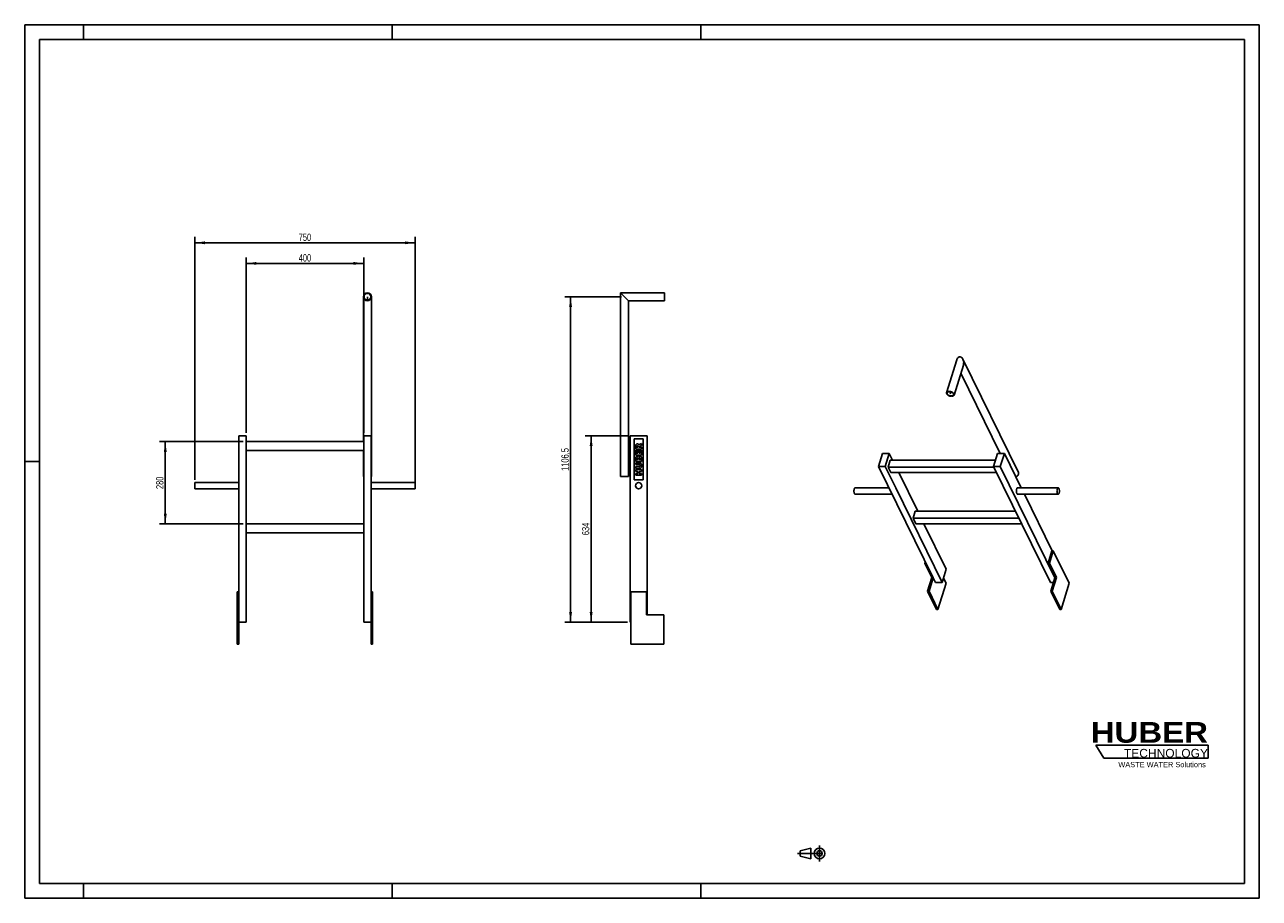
# Model space of a CAD drawing. Header units: millimetres. Extents: x 0 to 4200, y 0 to 2970.
import ezdxf

# ---------------------------------------------------------------- set-up
doc = ezdxf.new("R2010")
doc.units = ezdxf.units.MM
doc.header["$LTSCALE"] = 231
doc.linetypes.add('CENTER', pattern=[0.6, 0.375, -0.075, 0.075, -0.075])
doc.layers.get('0').update_dxf_attribs({"linetype": 'CONTINUOUS'})
for name, color, linetype in [('_2D-BEM', 7, 'CONTINUOUS'), ('_ACHSEN', 7, 'CONTINUOUS'), ('_KURVEN', 7, 'CONTINUOUS'), ('HUBER_Logo_BL0', 7, 'CONTINUOUS')]:
    doc.layers.add(name, color=color, linetype=linetype)
doc.styles.get("Standard").update_dxf_attribs({"font": 'txt', "width": 0.7})
doc.styles.add('TEXTSTYLE_2', font='ariblk.ttf')
doc.styles.add('TEXTSTYLE_3', font='arial.ttf')
doc.dimstyles.new('DIMSTYLE_1', dxfattribs={"dimtxt": 25, "dimasz": 35, "dimexe": 2, "dimexo": 1, "dimtad": 1, "dimdec": 1, "dimtxsty": 'STANDARD', "dimblk": '_FILLED', "dimblk1": '_FILLED', "dimblk2": '_FILLED', "dimcen": 0.09, "dimadec": 1, "dimazin": 2, "dimtp": 0.5, "dimtm": 0.5, "dimtfac": 1, "dimtdec": 1, "dimtofl": 0, "dimtmove": 0, "dimatfit": 3, "dimldrblk": '_FILLED', "dimfxl": 1, "dimtolj": 1, "dimarcsym": 0})
doc.dimstyles.new('DIMSTYLE_2', dxfattribs={"dimtxt": 25, "dimasz": 35, "dimexe": 2, "dimexo": 1, "dimtad": 1, "dimdec": 1, "dimtxsty": 'STANDARD', "dimblk": '_FILLED', "dimblk1": '_FILLED', "dimblk2": '_FILLED', "dimcen": 0.09, "dimadec": 1, "dimazin": 2, "dimtp": 0.8, "dimtm": 0.8, "dimtfac": 1, "dimtdec": 1, "dimtofl": 0, "dimtmove": 0, "dimatfit": 3, "dimldrblk": '_FILLED', "dimfxl": 1, "dimtolj": 1, "dimarcsym": 0})
doc.dimstyles.new('DIMSTYLE_3', dxfattribs={"dimtxt": 25, "dimasz": 35, "dimexe": 2, "dimexo": 1, "dimtad": 1, "dimdec": 1, "dimtxsty": 'STANDARD', "dimblk": '_FILLED', "dimblk1": '_FILLED', "dimblk2": '_FILLED', "dimcen": 0.09, "dimadec": 1, "dimazin": 2, "dimtp": 1.2, "dimtm": 1.2, "dimtfac": 1, "dimtdec": 1, "dimtofl": 0, "dimtmove": 0, "dimatfit": 3, "dimldrblk": '_FILLED', "dimfxl": 1, "dimtolj": 1, "dimarcsym": 0})

# ---------------------------------------------------------------- blocks, each defined once
blk = doc.blocks.new('HUBER_LOGO_BL0', base_point=(3837.5, 503.7))
at = {"layer": 'HUBER_Logo_BL0', "color": 5, "linetype": 'CONTINUOUS'}
for p, q in [((4026.4, 521), (3643.9, 521)), ((3643.9, 521), (3670.9, 476)), ((4026.4, 521), (4026.4, 476)), ((3670.9, 476), (4026.4, 476))]:
    blk.add_line(p, q, dxfattribs=at)
at = {"layer": 'HUBER_Logo_BL0', "color": 2, "linetype": 'CONTINUOUS', "attachment_point": 3, "line_spacing_factor": 0.78}
for s, insert, char_height, width, style in [('HUBER\\P\\fArial;\\H29.25;TECHNOLOGY ', (4025.4, 599.1), 70.2, 387.672, 'TEXTSTYLE_2'), ('WASTE WATER Solutions', (4018, 463.6), 18, 297.033, 'TEXTSTYLE_3')]:
    blk.add_mtext(s, dxfattribs=dict(at, insert=insert, char_height=char_height, width=width, style=style))
blk = doc.blocks.new('_FILLED')
at = {"color": 0, "linetype": 'BYBLOCK'}
blk.add_solid([(0, 0), (-1, 0.14), (-1, -0.14)], dxfattribs=at)
blk = doc.blocks.new('*D0')
at = {"layer": '_2D-BEM', "color": 2, "linetype": 'CONTINUOUS'}
for p, q in [((753.3, 1582.6), (753.3, 2178.5)), ((753.3, 2158.5), (953.3, 2158.5)), ((1153.3, 2158.5), (953.3, 2158.5)), ((1153.3, 1582.6), (1153.3, 2178.5))]:
    blk.add_line(p, q, dxfattribs=at)
at = {"layer": '_2D-BEM', "color": 2, "linetype": 'CONTINUOUS', "xscale": 35, "yscale": 35, "zscale": 35, "rotation": 180}
blk.add_blockref('_FILLED', (753.3, 2158.5), dxfattribs=at)
at = {"layer": '_2D-BEM', "color": 2, "linetype": 'CONTINUOUS', "xscale": 35, "yscale": 35, "zscale": 35}
blk.add_blockref('_FILLED', (1153.3, 2158.5), dxfattribs=at)
at = {"layer": '_2D-BEM', "color": 2, "linetype": 'CONTINUOUS', "insert": (953.3, 2189.8), "char_height": 25, "width": 88.393, "attachment_point": 2, "line_spacing_factor": 0.9}
blk.add_mtext('400', dxfattribs=at)
blk = doc.blocks.new('*D1')
at = {"layer": '_2D-BEM', "color": 2, "linetype": 'CONTINUOUS'}
for p, q in [((2050.2, 1572.6), (1907, 1572.6)), ((1927, 1572.6), (1927, 1255.6)), ((1927, 938.6), (1927, 1255.6)), ((2050.2, 938.6), (1907, 938.6))]:
    blk.add_line(p, q, dxfattribs=at)
at = {"layer": '_2D-BEM', "color": 2, "linetype": 'CONTINUOUS', "xscale": 35, "yscale": 35, "zscale": 35}
for p, rotation in [((1927, 1572.6), 90), ((1927, 938.6), 270)]:
    blk.add_blockref('_FILLED', p, dxfattribs=dict(at, rotation=rotation))
at = {"layer": '_2D-BEM', "color": 2, "linetype": 'CONTINUOUS', "insert": (1895.7, 1255.6), "char_height": 25, "width": 85.714, "attachment_point": 2, "rotation": 90, "line_spacing_factor": 0.9}
blk.add_mtext('634', dxfattribs=at)
blk = doc.blocks.new('*D2')
at = {"layer": '_2D-BEM', "color": 2, "linetype": 'CONTINUOUS'}
for p, q in [((578.3, 1423.2), (578.3, 2248.5)), ((578.3, 2228.5), (953.3, 2228.5)), ((1328.3, 2228.5), (953.3, 2228.5)), ((1328.3, 1412.6), (1328.3, 2248.5))]:
    blk.add_line(p, q, dxfattribs=at)
at = {"layer": '_2D-BEM', "color": 2, "linetype": 'CONTINUOUS', "xscale": 35, "yscale": 35, "zscale": 35, "rotation": 180}
blk.add_blockref('_FILLED', (578.3, 2228.5), dxfattribs=at)
at = {"layer": '_2D-BEM', "color": 2, "linetype": 'CONTINUOUS', "xscale": 35, "yscale": 35, "zscale": 35}
blk.add_blockref('_FILLED', (1328.3, 2228.5), dxfattribs=at)
at = {"layer": '_2D-BEM', "color": 2, "linetype": 'CONTINUOUS', "insert": (953.3, 2259.8), "char_height": 25, "width": 85.714, "attachment_point": 2, "line_spacing_factor": 0.9}
blk.add_mtext('750', dxfattribs=at)
blk = doc.blocks.new('*D3')
at = {"layer": '_2D-BEM', "color": 2, "linetype": 'CONTINUOUS'}
for p, q in [((2030.4, 2045.1), (1837, 2045.1)), ((1857, 2045.1), (1857, 1491.8)), ((1857, 938.6), (1857, 1491.8)), ((2050.2, 938.6), (1837, 938.6))]:
    blk.add_line(p, q, dxfattribs=at)
at = {"layer": '_2D-BEM', "color": 2, "linetype": 'CONTINUOUS', "xscale": 35, "yscale": 35, "zscale": 35}
for p, rotation in [((1857, 2045.1), 90), ((1857, 938.6), 270)]:
    blk.add_blockref('_FILLED', p, dxfattribs=dict(at, rotation=rotation))
at = {"layer": '_2D-BEM', "color": 2, "linetype": 'CONTINUOUS', "insert": (1825.7, 1491.8), "char_height": 25, "width": 150, "attachment_point": 2, "rotation": 90, "line_spacing_factor": 0.9}
blk.add_mtext('1106,5', dxfattribs=at)
blk = doc.blocks.new('*D4')
at = {"layer": '_2D-BEM', "color": 2, "linetype": 'CONTINUOUS'}
for p, q in [((743.3, 1552.6), (458.3, 1552.6)), ((478.3, 1552.6), (478.3, 1412.6)), ((478.3, 1272.6), (478.3, 1412.6)), ((743.3, 1272.6), (458.3, 1272.6))]:
    blk.add_line(p, q, dxfattribs=at)
at = {"layer": '_2D-BEM', "color": 2, "linetype": 'CONTINUOUS', "xscale": 35, "yscale": 35, "zscale": 35}
for p, rotation in [((478.3, 1552.6), 90), ((478.3, 1272.6), 270)]:
    blk.add_blockref('_FILLED', p, dxfattribs=dict(at, rotation=rotation))
at = {"layer": '_2D-BEM', "color": 2, "linetype": 'CONTINUOUS', "insert": (447, 1412.6), "char_height": 25, "width": 88.393, "attachment_point": 2, "rotation": 90, "line_spacing_factor": 0.9}
blk.add_mtext('280', dxfattribs=at)
blk = doc.blocks.new('PROJEKTIONSMETHODE_1_BL1', base_point=(2680, 152.5))
at = {"color": 2, "linetype": 'CONTINUOUS'}
for p, q in [((2637.8, 161.7), (2674.5, 170.8)), ((2674.5, 134.2), (2674.5, 170.8)), ((2637.8, 143.3), (2637.8, 161.7)), ((2637.8, 143.3), (2674.5, 134.2))]:
    blk.add_line(p, q, dxfattribs=at)
at = {"color": 2, "linetype": 'CENTER'}
for p, q in [((2703.8, 180), (2703.8, 125)), ((2628.7, 152.5), (2731.3, 152.5))]:
    blk.add_line(p, q, dxfattribs=at)
at = {"color": 2, "linetype": 'CONTINUOUS'}
for radius in [18.3, 9.17]:
    blk.add_circle((2703.8, 152.5), radius, dxfattribs=at)

msp = doc.modelspace()

# ---------------------------------------------------------------- linework, layer by layer
at = {"color": 7, "linetype": 'CONTINUOUS'}
for p, q in [((0, 2970), (4200, 2970)), ((0, 0), (0, 2970)), ((4200, 0), (4200, 2970)), ((2026.96, 1433.6), (2026.96, 2058.55)), ((2026.96, 2058.55), (2177.01, 2058.55)), ((2026.96, 2058.55), (2040.41, 2045.1)), ((2177.01, 2058.55), (2177.01, 2056.55)), ((1152.33, 1552.6), (1152.33, 2045.1)), ((1179.23, 1433.6), (1179.23, 2045.1)), ((2040.41, 2045.1), (2053.86, 2031.65)), ((2053.86, 1433.6), (2053.86, 2031.65)), ((2053.86, 2031.65), (2177.01, 2031.65)), ((2177.01, 2056.55), (2177.01, 2045.1)), ((2177.01, 2045.1), (2177.01, 2033.65)), ((2177.01, 2033.65), (2177.01, 2031.65)), ((3170.63, 1830.88), (3136.01, 1718.87)), ((3193.23, 1812.93), (3161.71, 1710.93)), ((3380.54, 1447.71), (3191.7, 1832.53)), ((3318.67, 1512.72), (3184.78, 1785.57)), ((728.28, 1572.6), (753.28, 1572.6)), ((728.28, 963.6), (728.28, 1572.6)), ((753.28, 1572.6), (753.28, 938.6)), ((1153.28, 1572.6), (1178.28, 1572.6)), ((1153.28, 1572.6), (1153.28, 938.6)), ((1178.28, 963.6), (1178.28, 1572.6)), ((2060.16, 1572.6), (2117.16, 1572.6)), ((2060.16, 1572.6), (2060.16, 938.6)), ((2117.16, 963.6), (2117.16, 1572.6)), ((753.28, 1552.6), (1153.28, 1552.6)), ((1153.28, 1522.6), (753.28, 1522.6)), ((1152.33, 1433.6), (1152.33, 1522.6)), ((2918.32, 1512.72), (2904.52, 1468.07)), ((2941.34, 1512.72), (2918.32, 1512.72)), ((2927.55, 1468.07), (2941.34, 1512.72)), ((2941.34, 1512.72), (2952.63, 1489.71)), ((3309.77, 1512.72), (3295.97, 1468.07)), ((3332.79, 1512.72), (3309.77, 1512.72)), ((3319, 1468.07), (3332.79, 1512.72)), ((3332.79, 1512.72), (3390.38, 1395.37)), ((2944.18, 1489.71), (2936.91, 1466.21)), ((2944.18, 1489.71), (3302.66, 1489.71)), ((1152.33, 1433.6), (1153.28, 1433.6)), ((1178.28, 1433.6), (1179.23, 1433.6)), ((2026.96, 1433.6), (2028.96, 1433.6)), ((2028.96, 1433.6), (2040.41, 1433.6)), ((2040.41, 1433.6), (2051.86, 1433.6)), ((2051.86, 1433.6), (2053.86, 1433.6)), ((3090.29, 1089.51), (2904.52, 1468.07)), ((2904.52, 1468.07), (2927.55, 1468.07)), ((2927.55, 1468.07), (2963.23, 1395.35)), ((2936.91, 1466.21), (2946.07, 1447.57)), ((2936.91, 1466.21), (3296.88, 1466.21)), ((3306.03, 1447.57), (2946.07, 1447.57)), ((2973.32, 1447.57), (3038.05, 1315.66)), ((3295.97, 1468.07), (3489.37, 1073.97)), ((3295.97, 1468.07), (3319, 1468.07)), ((3504.77, 1089.51), (3319, 1468.07)), ((2963.23, 1395.35), (3120.94, 1073.97)), ((3400.83, 1374.07), (3495.35, 1181.47)), ((3029.59, 1315.66), (3022.33, 1292.16)), ((3029.59, 1315.66), (3370.76, 1315.66)), ((753.28, 1272.6), (1153.28, 1272.6)), ((3022.33, 1292.16), (3382.29, 1292.16)), ((3022.33, 1292.16), (3031.48, 1273.52)), ((3391.44, 1273.52), (3031.48, 1273.52)), ((3058.73, 1273.52), (3134.74, 1118.62)), ((1153.28, 1242.6), (753.28, 1242.6)), ((3481.34, 1139.17), (3494.41, 1181.47)), ((3499.01, 1181.47), (3485.94, 1139.17)), ((3499.01, 1181.47), (3494.41, 1181.47)), ((3063.67, 1143.76), (3062.25, 1139.17)), ((3062.25, 1139.17), (3086.05, 1090.69)), ((3065.92, 1139.17), (3062.25, 1139.17)), ((3481.34, 1139.17), (3505.13, 1090.69)), ((3485.94, 1139.17), (3481.34, 1139.17)), ((3485.94, 1139.17), (3509.74, 1090.69)), ((3120.94, 1073.97), (3134.74, 1118.62)), ((3071.77, 1044.47), (3086.05, 1090.69)), ((3076.37, 1044.47), (3090.29, 1089.51)), ((3086.05, 1090.69), (3089.71, 1090.69)), ((3090.29, 1089.51), (3097.92, 1073.97)), ((3120.94, 1073.97), (3097.92, 1073.97)), ((3134.23, 1070.82), (3125.48, 1088.65)), ((3499.96, 1073.97), (3489.37, 1073.97)), ((3490.85, 1044.47), (3504.77, 1089.51)), ((3495.45, 1044.47), (3509.74, 1090.69)), ((3505.13, 1090.69), (3504.77, 1089.51)), ((3505.13, 1090.69), (3509.74, 1090.69)), ((728.28, 1041.6), (723.28, 1041.6)), ((723.28, 1041.6), (723.28, 963.6)), ((1183.28, 1041.6), (1178.28, 1041.6)), ((1183.28, 1041.6), (1183.28, 963.6)), ((2061.66, 1041.6), (2115.66, 1041.6)), ((2115.66, 1041.6), (2115.66, 963.6)), ((3071.77, 1044.47), (3102.27, 982.31)), ((3071.77, 1044.47), (3076.37, 1044.47)), ((3106.87, 982.31), (3076.37, 1044.47)), ((3490.85, 1044.47), (3521.35, 982.31)), ((3490.85, 1044.47), (3495.45, 1044.47)), ((3525.96, 982.31), (3495.45, 1044.47)), ((723.28, 963.6), (728.28, 963.6)), ((723.28, 963.6), (723.28, 863.6)), ((728.28, 863.6), (728.28, 963.6)), ((753.28, 938.6), (728.28, 938.6)), ((1178.28, 938.6), (1153.28, 938.6)), ((1178.28, 963.6), (1183.28, 963.6)), ((1178.28, 963.6), (1178.28, 863.6)), ((1183.28, 863.6), (1183.28, 963.6)), ((2060.16, 938.6), (2061.66, 938.6)), ((2174.66, 963.6), (2115.66, 963.6)), ((2174.66, 963.6), (2174.66, 863.6)), ((0, 0), (4200, 0))]:
    msp.add_line(p, q, dxfattribs=at)
at = {"color": 3, "linetype": 'CONTINUOUS'}
for p, q in [((0, 2970), (0, 0)), ((4200, 2970), (0, 2970)), ((200, 2970), (200, 2920)), ((1250, 2970), (1250, 2920)), ((2300, 2970), (2300, 2920)), ((4200, 2970), (4200, 0)), ((0, 1485), (50, 1485)), ((200, 0), (200, 50)), ((1250, 0), (1250, 50)), ((2300, 0), (2300, 50)), ((4200, 0), (0, 0))]:
    msp.add_line(p, q, dxfattribs=at)
at = {"color": 5, "linetype": 'CONTINUOUS'}
for p, q in [((50, 2920), (50, 50)), ((4150, 2920), (50, 2920)), ((4150, 50), (4150, 2920)), ((50, 50), (4150, 50))]:
    msp.add_line(p, q, dxfattribs=at)
at = {"color": 7, "linetype": 'CONTINUOUS'}
for radius, start, end in [(13.45, 90, 270), (13.45, 270, 90), (11.45, 90, 270), (11.45, 270, 90)]:
    msp.add_arc((1165.78, 2045.1), radius, start, end, dxfattribs=at)
for points, knots in [([(3181.08, 1840.8), (3180.45, 1840.8), (3179.19, 1840.65), (3176.81, 1839.79), (3174.24, 1837.79), (3172.01, 1834.58), (3171.01, 1832.14), (3170.63, 1830.88)], [0, 0, 0, 0, 0.12245, 0.2446709, 0.4907205, 0.7426991, 1, 1, 1, 1]), ([(3191.7, 1832.53), (3191.16, 1833.62), (3189.93, 1835.7), (3187.51, 1838.37), (3185, 1839.99), (3182.79, 1840.68), (3181.65, 1840.8), (3181.08, 1840.8)], [0, 0, 0, 0, 0.2571992, 0.5109566, 0.7586677, 0.8801682, 1, 1, 1, 1]), ([(3194.32, 1821.9), (3194.19, 1824.65), (3193.51, 1828.32), (3192.1, 1831.71), (3191.7, 1832.53)], [0, 0, 0, 0, 0.7493594, 1, 1, 1, 1]), ([(3193.23, 1812.93), (3193.45, 1813.64), (3194.2, 1816.57), (3194.42, 1819.63), (3194.32, 1821.9)], [0, 0, 0, 0, 0.2480857, 1, 1, 1, 1]), ([(3144.76, 1723.26), (3143.71, 1723.26), (3141.72, 1723.09), (3139.06, 1722.26), (3137.31, 1721.05), (3136.4, 1719.85), (3136.11, 1719.2), (3136.01, 1718.87)], [0, 0, 0, 0, 0.3034112, 0.5691939, 0.7967355, 0.9001434, 1, 1, 1, 1]), ([(3137.92, 1718.28), (3138.01, 1718.56), (3138.26, 1719.12), (3139.03, 1720.14), (3140.52, 1721.17), (3142.79, 1721.87), (3144.47, 1722.02), (3145.37, 1722.02)], [0, 0, 0, 0, 0.0998566, 0.2032645, 0.4308061, 0.6965888, 1, 1, 1, 1]), ([(3161.71, 1710.93), (3161.81, 1711.25), (3161.94, 1711.92), (3161.89, 1713.35), (3161.21, 1715.25), (3159.63, 1717.37), (3157.37, 1719.32), (3154.59, 1720.98), (3151.43, 1722.25), (3148.12, 1723.06), (3145.86, 1723.26), (3144.76, 1723.26)], [0, 0, 0, 0, 0.0427176, 0.0868398, 0.1833582, 0.2954153, 0.4232039, 0.563386, 0.7105388, 0.8582417, 1, 1, 1, 1]), ([(3145.37, 1722.02), (3146.31, 1722.02), (3148.23, 1721.85), (3151.05, 1721.16), (3153.73, 1720.07), (3156.11, 1718.66), (3158.03, 1717), (3159.37, 1715.2), (3160.05, 1713.32), (3159.97, 1712.07), (3159.8, 1711.52)], [0, 0, 0, 0, 0.1418311, 0.2896099, 0.4368382, 0.5770924, 0.7049466, 0.8170612, 0.9136291, 1, 1, 1, 1]), ([(3136.01, 1718.87), (3135.91, 1718.55), (3135.79, 1717.88), (3135.84, 1716.45), (3136.52, 1714.55), (3138.1, 1712.43), (3140.35, 1710.48), (3143.14, 1708.82), (3146.29, 1707.55), (3149.61, 1706.74), (3151.86, 1706.54), (3152.97, 1706.54)], [0, 0, 0, 0, 0.0427176, 0.0868398, 0.1833582, 0.2954153, 0.4232039, 0.563386, 0.7105388, 0.8582417, 1, 1, 1, 1]), ([(3152.36, 1707.78), (3151.42, 1707.78), (3149.5, 1707.95), (3146.67, 1708.64), (3143.99, 1709.73), (3141.62, 1711.14), (3139.7, 1712.8), (3138.35, 1714.6), (3137.68, 1716.48), (3137.75, 1717.73), (3137.92, 1718.28)], [0, 0, 0, 0, 0.1418311, 0.2896099, 0.4368382, 0.5770924, 0.7049466, 0.8170612, 0.9136291, 1, 1, 1, 1]), ([(3159.8, 1711.52), (3159.72, 1711.24), (3159.47, 1710.68), (3158.69, 1709.66), (3157.21, 1708.64), (3154.94, 1707.93), (3153.25, 1707.78), (3152.36, 1707.78)], [0, 0, 0, 0, 0.0998566, 0.2032645, 0.4308061, 0.6965888, 1, 1, 1, 1]), ([(3152.97, 1706.54), (3154.02, 1706.54), (3156, 1706.71), (3158.67, 1707.54), (3160.41, 1708.75), (3161.32, 1709.95), (3161.61, 1710.6), (3161.71, 1710.93)], [0, 0, 0, 0, 0.3034112, 0.5691939, 0.7967355, 0.9001434, 1, 1, 1, 1]), ([(3372.04, 1432.75), (3373.69, 1433.48), (3376.7, 1435.35), (3379.54, 1438.65), (3380.87, 1441.57), (3381.33, 1443.73), (3381.25, 1445.82), (3380.83, 1447.12), (3380.54, 1447.71)], [0, 0, 0, 0, 0.284544, 0.5509492, 0.6733746, 0.7878593, 0.8957981, 1, 1, 1, 1])]:
    msp.add_open_spline(points, degree=3, knots=knots, dxfattribs=at)
at = {"layer": '_ACHSEN', "color": 7, "linetype": 'CONTINUOUS'}
for p, q in [((578.28, 1402.6), (578.28, 1413.25)), ((728.28, 1413.25), (578.28, 1413.25)), ((578.28, 1391.95), (578.28, 1402.6)), ((728.28, 1391.95), (578.28, 1391.95)), ((1178.28, 1413.25), (1328.28, 1413.25)), ((1178.28, 1391.95), (1328.28, 1391.95)), ((1328.28, 1413.25), (1328.28, 1402.6)), ((1328.28, 1402.6), (1328.28, 1391.95)), ((2940.19, 1395.37), (2825.12, 1395.37)), ((3377.75, 1395.37), (3515.91, 1395.37)), ((2950.65, 1374.07), (2825.12, 1374.07)), ((3377.75, 1374.07), (3515.91, 1374.07)), ((3553.31, 1070.82), (3499.01, 1181.47)), ((3134.23, 1070.82), (3106.87, 982.31)), ((3553.31, 1070.82), (3525.96, 982.31)), ((2061.66, 1041.6), (2061.66, 863.6)), ((3102.27, 982.31), (3106.87, 982.31)), ((3521.35, 982.31), (3525.96, 982.31)), ((723.28, 863.6), (728.28, 863.6)), ((1178.28, 863.6), (1183.28, 863.6)), ((2061.66, 863.6), (2174.66, 863.6))]:
    msp.add_line(p, q, dxfattribs=at)
for start, end in [(0, 180), (180, 360)]:
    msp.add_arc((2088.66, 1402.6), 10.65, start, end, dxfattribs=at)
for points, knots in [([(2822.54, 1376.38), (2822.16, 1377.15), (2821.56, 1378.92), (2821.06, 1381.83), (2820.91, 1385), (2821.12, 1388.14), (2821.68, 1390.98), (2822.44, 1393), (2823.21, 1394.23), (2823.8, 1394.87), (2824.44, 1395.27), (2824.9, 1395.37), (2825.12, 1395.37)], [0, 0, 0, 0, 0.1234689, 0.2691155, 0.4261621, 0.5821152, 0.7246376, 0.8434609, 0.8921079, 0.933464, 0.9686066, 1, 1, 1, 1]), ([(3377.75, 1395.37), (3377.54, 1395.37), (3377.07, 1395.27), (3376.44, 1394.87), (3375.85, 1394.23), (3375.07, 1393), (3374.32, 1390.98), (3373.76, 1388.14), (3373.54, 1385), (3373.7, 1381.83), (3374.2, 1378.92), (3374.8, 1377.15), (3375.17, 1376.38)], [0, 0, 0, 0, 0.0313934, 0.066536, 0.1078922, 0.1565391, 0.2753624, 0.4178849, 0.5738379, 0.7308845, 0.8765311, 1, 1, 1, 1]), ([(3515.91, 1395.37), (3515.69, 1395.37), (3515.23, 1395.27), (3514.6, 1394.87), (3514, 1394.23), (3513.23, 1393), (3512.48, 1390.98), (3511.92, 1388.14), (3511.7, 1385), (3511.86, 1381.83), (3512.36, 1378.92), (3512.96, 1377.15), (3513.33, 1376.38)], [0, 0, 0, 0, 0.0313934, 0.066536, 0.1078921, 0.1565391, 0.2753624, 0.4178848, 0.5738379, 0.7308845, 0.8765311, 1, 1, 1, 1]), ([(3518.49, 1393.07), (3518.32, 1393.41), (3517.97, 1394.02), (3517.34, 1394.77), (3516.66, 1395.25), (3516.15, 1395.37), (3515.91, 1395.37)], [0, 0, 0, 0, 0.3159474, 0.5820841, 0.8045574, 1, 1, 1, 1]), ([(3515.91, 1374.07), (3516.13, 1374.07), (3516.59, 1374.17), (3517.23, 1374.58), (3517.82, 1375.22), (3518.59, 1376.44), (3519.34, 1378.47), (3519.91, 1381.3), (3520.12, 1384.45), (3519.97, 1387.62), (3519.46, 1390.52), (3518.87, 1392.3), (3518.49, 1393.07)], [0, 0, 0, 0, 0.0313934, 0.066536, 0.1078921, 0.1565391, 0.2753624, 0.4178848, 0.5738379, 0.7308845, 0.8765311, 1, 1, 1, 1]), ([(2825.12, 1374.07), (2824.88, 1374.07), (2824.37, 1374.19), (2823.68, 1374.67), (2823.05, 1375.42), (2822.71, 1376.04), (2822.54, 1376.38)], [0, 0, 0, 0, 0.1954425, 0.4179158, 0.6840525, 1, 1, 1, 1]), ([(3375.17, 1376.38), (3375.34, 1376.04), (3375.69, 1375.42), (3376.32, 1374.67), (3377.01, 1374.19), (3377.52, 1374.07), (3377.75, 1374.07)], [0, 0, 0, 0, 0.3159474, 0.5820841, 0.8045574, 1, 1, 1, 1]), ([(3513.33, 1376.38), (3513.5, 1376.04), (3513.85, 1375.42), (3514.48, 1374.67), (3515.17, 1374.19), (3515.68, 1374.07), (3515.91, 1374.07)], [0, 0, 0, 0, 0.3159474, 0.5820841, 0.8045574, 1, 1, 1, 1])]:
    msp.add_open_spline(points, degree=3, knots=knots, dxfattribs=at)
at = {"layer": '_KURVEN', "color": 4, "linetype": 'CONTINUOUS'}
for p, q in [((1165.78, 2033.65), (1165.78, 2045.1)), ((3150.8, 1721.16), (3148.86, 1714.9)), ((2103.66, 1562.6), (2073.66, 1562.6)), ((2073.66, 1562.6), (2073.66, 1422.6)), ((2103.66, 1422.6), (2103.66, 1562.6)), ((2078.66, 1537.32), (2078.66, 1527.02)), ((2078.66, 1527.02), (2098.66, 1527.02)), ((2082.93, 1523.31), (2078.66, 1523.31)), ((2078.66, 1523.31), (2078.66, 1506.74)), ((2082.69, 1533.22), (2082.69, 1535.94)), ((2086.76, 1533.22), (2082.69, 1533.22)), ((2082.93, 1512.94), (2082.93, 1523.31)), ((2086.1, 1512.94), (2082.93, 1512.94)), ((2090.18, 1522.55), (2086.1, 1522.55)), ((2086.1, 1522.55), (2086.1, 1512.94)), ((2086.76, 1535.83), (2086.76, 1533.22)), ((2090.18, 1512.94), (2090.18, 1522.55)), ((2094.13, 1512.94), (2090.18, 1512.94)), ((2090.54, 1533.22), (2090.54, 1533.77)), ((2098.66, 1533.22), (2090.54, 1533.22)), ((2092.54, 1536.4), (2098.66, 1539.7)), ((2098.66, 1546.69), (2092.87, 1543.69)), ((2098.66, 1523.61), (2094.13, 1523.61)), ((2094.13, 1523.61), (2094.13, 1512.94)), ((2098.66, 1539.7), (2098.66, 1546.69)), ((2098.66, 1527.02), (2098.66, 1533.22)), ((2098.66, 1506.74), (2098.66, 1523.61)), ((2078.66, 1506.74), (2098.66, 1506.74)), ((2078.66, 1496.61), (2078.66, 1485.04)), ((2078.66, 1485.04), (2098.66, 1485.04)), ((2090.58, 1480.93), (2078.66, 1480.93)), ((2078.66, 1480.93), (2078.66, 1474.76)), ((2078.66, 1474.76), (2090.87, 1474.76)), ((2082.71, 1491.27), (2082.71, 1494)), ((2086.5, 1491.27), (2082.71, 1491.27)), ((2086.5, 1493.96), (2086.5, 1491.27)), ((2090.31, 1491.27), (2090.31, 1494.41)), ((2094.36, 1491.27), (2090.31, 1491.27)), ((2094.36, 1494.42), (2094.36, 1491.27)), ((2098.66, 1485.04), (2098.66, 1495.71)), ((2090.87, 1467.93), (2078.66, 1467.93)), ((2078.66, 1467.93), (2078.66, 1461.76)), ((2078.66, 1461.76), (2090.58, 1461.76)), ((2098.66, 1457.64), (2078.66, 1457.64)), ((2078.66, 1457.64), (2078.66, 1451.44)), ((2078.66, 1451.44), (2085.65, 1451.44)), ((2078.66, 1444.68), (2078.66, 1438.5)), ((2085.65, 1444.68), (2078.66, 1444.68)), ((2078.66, 1438.5), (2098.66, 1438.5)), ((2085.65, 1451.44), (2085.65, 1444.68)), ((2090.57, 1444.68), (2090.57, 1451.44)), ((2090.57, 1451.44), (2098.66, 1451.44)), ((2098.66, 1444.68), (2090.57, 1444.68)), ((2098.66, 1451.44), (2098.66, 1457.64)), ((2098.66, 1438.5), (2098.66, 1444.68)), ((2073.66, 1422.6), (2103.66, 1422.6))]:
    msp.add_line(p, q, dxfattribs=at)
for points in [[(2078.66, 1537.32), (2078.66, 1539.23), (2078.82, 1540.69), (2079.15, 1541.7)], [(2079.15, 1541.7), (2079.47, 1542.7), (2080.09, 1543.51), (2080.98, 1544.13)], [(2080.98, 1544.13), (2081.86, 1544.75), (2082.94, 1545.07), (2084.21, 1545.07)], [(2083.22, 1538.24), (2082.87, 1537.83), (2082.69, 1537.06), (2082.69, 1535.94)], [(2084.7, 1538.86), (2084.06, 1538.86), (2083.57, 1538.65), (2083.22, 1538.24)], [(2084.21, 1545.07), (2085.33, 1545.07), (2086.28, 1544.82), (2087.09, 1544.35)], [(2085.86, 1538.47), (2085.53, 1538.72), (2085.14, 1538.86), (2084.7, 1538.86)], [(2086.49, 1537.47), (2086.4, 1537.88), (2086.2, 1538.2), (2085.86, 1538.47)], [(2086.76, 1535.83), (2086.76, 1536.1), (2086.68, 1536.65), (2086.49, 1537.47)], [(2087.09, 1544.35), (2087.89, 1543.88), (2088.55, 1543.22), (2089.05, 1542.4)], [(2089.05, 1542.4), (2089.36, 1541.87), (2089.62, 1541.15), (2089.83, 1540.22)], [(2089.83, 1540.22), (2090.09, 1540.96), (2090.33, 1541.5), (2090.58, 1541.83)], [(2091.01, 1535.28), (2090.7, 1534.83), (2090.54, 1534.33), (2090.54, 1533.77)], [(2090.58, 1541.83), (2090.74, 1542.06), (2091.08, 1542.39), (2091.63, 1542.83)], [(2092.54, 1536.4), (2091.75, 1535.98), (2091.25, 1535.61), (2091.01, 1535.28)], [(2091.63, 1542.83), (2092.16, 1543.25), (2092.57, 1543.54), (2092.87, 1543.69)], [(2078.66, 1496.61), (2078.66, 1498.53), (2079.13, 1500), (2080.09, 1501.04)], [(2080.09, 1501.04), (2081.04, 1502.08), (2082.23, 1502.6), (2083.64, 1502.6)], [(2083.2, 1495.97), (2082.87, 1495.58), (2082.71, 1494.93), (2082.71, 1494)], [(2084.56, 1496.54), (2083.99, 1496.54), (2083.53, 1496.35), (2083.2, 1495.97)], [(2083.64, 1502.6), (2084.82, 1502.6), (2085.83, 1502.23), (2086.68, 1501.49)], [(2086.01, 1495.97), (2085.68, 1496.35), (2085.19, 1496.54), (2084.56, 1496.54)], [(2086.5, 1493.96), (2086.5, 1494.92), (2086.34, 1495.58), (2086.01, 1495.97)], [(2086.68, 1501.49), (2087.25, 1501), (2087.69, 1500.28), (2088.01, 1499.34)], [(2088.01, 1499.34), (2088.37, 1500.77), (2088.96, 1501.82), (2089.8, 1502.5)], [(2089.8, 1502.5), (2090.65, 1503.18), (2091.7, 1503.52), (2092.97, 1503.52)], [(2090.85, 1496.67), (2090.5, 1496.24), (2090.31, 1495.49), (2090.31, 1494.41)], [(2090.58, 1480.93), (2091.77, 1480.93), (2092.87, 1480.74), (2093.92, 1480.37)], [(2092.27, 1497.33), (2091.68, 1497.33), (2091.21, 1497.11), (2090.85, 1496.67)], [(2093.43, 1473.85), (2092.83, 1474.45), (2091.97, 1474.76), (2090.87, 1474.76)], [(2093.8, 1496.67), (2093.42, 1497.11), (2092.91, 1497.33), (2092.27, 1497.33)], [(2092.97, 1503.52), (2094, 1503.52), (2094.94, 1503.28), (2095.76, 1502.8)], [(2093.42, 1468.83), (2094.03, 1469.43), (2094.33, 1470.28), (2094.33, 1471.35)], [(2094.33, 1471.35), (2094.33, 1472.42), (2094.03, 1473.25), (2093.43, 1473.85)], [(2094.36, 1494.42), (2094.36, 1495.49), (2094.18, 1496.24), (2093.8, 1496.67)], [(2093.92, 1480.37), (2094.97, 1480), (2095.89, 1479.43), (2096.68, 1478.64)], [(2095.76, 1502.8), (2096.6, 1502.31), (2097.25, 1501.65), (2097.73, 1500.82)], [(2096.68, 1478.64), (2097.47, 1477.85), (2098.01, 1477.03), (2098.33, 1476.17)], [(2097.73, 1500.82), (2098.03, 1500.3), (2098.25, 1499.51), (2098.39, 1498.48)], [(2098.33, 1476.17), (2098.76, 1474.97), (2099, 1473.52), (2099, 1471.85)], [(2098.39, 1498.48), (2098.57, 1497.08), (2098.66, 1496.16), (2098.66, 1495.71)], [(2099, 1471.85), (2099, 1470.86), (2098.93, 1469.8), (2098.79, 1468.65)], [(2093.96, 1462.33), (2092.68, 1461.95), (2091.56, 1461.76), (2090.58, 1461.76)], [(2090.87, 1467.93), (2091.96, 1467.93), (2092.8, 1468.23), (2093.42, 1468.83)], [(2096.27, 1463.65), (2095.52, 1463.01), (2094.75, 1462.57), (2093.96, 1462.33)], [(2097.99, 1465.77), (2097.58, 1465), (2097, 1464.29), (2096.27, 1463.65)], [(2098.79, 1468.65), (2098.66, 1467.51), (2098.4, 1466.54), (2097.99, 1465.77)]]:
    msp.add_open_spline(points, degree=3, dxfattribs=at)

# ---------------------------------------------------------------- block references
at = {"color": 2, "linetype": 'CONTINUOUS'}
msp.add_blockref('PROJEKTIONSMETHODE_1_BL1', (2680, 152.5), dxfattribs=at)
at = {"layer": 'HUBER_Logo_BL0'}
msp.add_blockref('HUBER_LOGO_BL0', (3837.5, 503.74), dxfattribs=at)

# ---------------------------------------------------------------- dimensions: what is measured, and where the dimension line sits
at = {"layer": '_2D-BEM', "color": 2, "linetype": 'CONTINUOUS'}
for base, p1, p2, dimstyle, picture, middle in [((1328.28, 2228.55), (578.28, 1422.25), (1328.28, 1411.6), 'DIMSTYLE_2', '*D2', (949.71, 2228.55)), ((1153.28, 2158.55), (753.28, 1581.6), (1153.28, 1581.6), 'DIMSTYLE_1', '*D0', (949.71, 2158.55))]:
    dim = msp.add_linear_dim(base=base, p1=p1, p2=p2, dimstyle=dimstyle, dxfattribs=at)
    dim.commit()
    dim.dimension.update_dxf_attribs({"geometry": picture, "text_midpoint": middle, "dimtype": 160})
for base, p1, p2, dimstyle, picture, middle in [((1856.96, 938.6), (2031.41, 2045.1), (2051.16, 938.6), 'DIMSTYLE_3', '*D3', (1856.96, 1488.27)), ((1926.96, 938.6), (2051.16, 1572.6), (2051.16, 938.6), 'DIMSTYLE_2', '*D1', (1926.96, 1252.02)), ((478.28, 1272.6), (744.28, 1552.6), (744.28, 1272.6), 'DIMSTYLE_1', '*D4', (478.28, 1409.02))]:
    dim = msp.add_linear_dim(base=base, p1=p1, p2=p2, angle=270, dimstyle=dimstyle, dxfattribs=at)
    dim.commit()
    dim.dimension.update_dxf_attribs({"geometry": picture, "text_midpoint": middle, "dimtype": 160})

doc.saveas('drawing.dxf')
